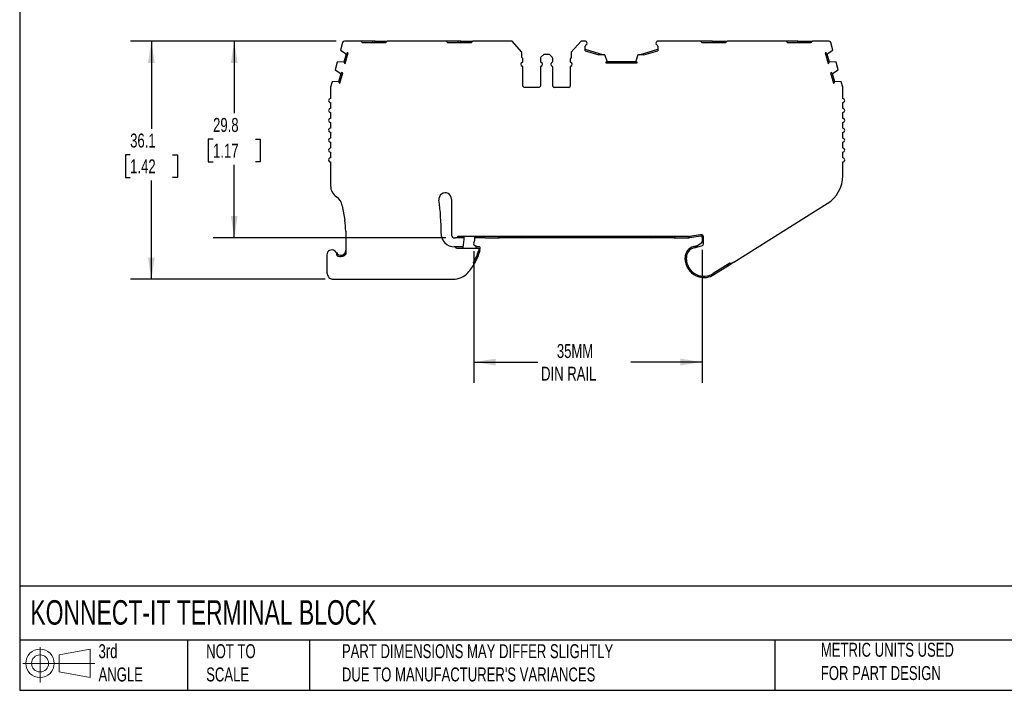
# Model space of a CAD drawing. Header units: millimetres. Extents: x 6 to 273, y 6 to 210.
# Tile 1 of 6: x 6 to 155, y 6 to 108. Entities that reach past the tile are written whole.
import ezdxf

# ---------------------------------------------------------------- set-up
doc = ezdxf.new("R2010")
doc.units = ezdxf.units.MM
doc.linetypes.add('SLD-Solid', pattern=[0])
doc.layers.add('DIMENSIONS', color=140, linetype='SLD-Solid', lineweight=25)
doc.layers.add('TEXT', color=140, linetype='SLD-Solid', lineweight=25)
doc.layers.add('SLD-DEFPOINTS', color=7, linetype='Continuous')
doc.styles.add('SLDTEXTSTYLE0', font='TXT', dxfattribs={"width": 0.7})
doc.dimstyles.new('SLDDIMSTYLE0', dxfattribs={"dimtxt": 2.158008, "dimasz": 3.302, "dimexe": 0, "dimexo": 0.0625, "dimgap": 0.539502, "dimtad": 0, "dimtih": 1, "dimtoh": 1, "dimrnd": 1e-09, "dimzin": 12, "dimdsep": 46, "dimtxsty": 'SLDTEXTSTYLE0', "dimsah": 1, "dimcen": 0.09, "dimadec": 0, "dimazin": 3, "dimtfac": 1, "dimtofl": 0, "dimtmove": 0, "dimatfit": 3, "dimfxl": 0, "dimfrac": 2, "dimtolj": 1, "dimtzin": 12, "dimarcsym": 0})

# ---------------------------------------------------------------- blocks, each defined once
blk = doc.blocks.new('Block11')
at = {"color": 7, "linetype": 'SLD-Solid', "lineweight": 18}
for p, q in [((2.59, 5.31), (2.59, 0)), ((5.48, 4.17), (10.18, 5.03)), ((10.18, 5.03), (10.18, 0.73)), ((5.48, 1.6), (5.48, 4.17)), ((0, 2.88), (10.87, 2.88)), ((5.48, 1.6), (10.18, 0.73))]:
    blk.add_line(p, q, dxfattribs=at)
for radius in [2.15, 1.29]:
    blk.add_circle((2.59, 2.88), radius, dxfattribs=at)
blk = doc.blocks.new('Block12')
at = {"layer": 'SLD-DEFPOINTS'}
blk.add_blockref('Block11', (0, 0), dxfattribs=at)
blk = doc.blocks.new('_D')
at = {"layer": 'DIMENSIONS'}
for p, q in [((54.23, 104.69), (35.65, 104.69)), ((38.82, 104.69), (38.82, 93.77)), ((35.62, 89.85), (34.89, 89.85)), ((34.89, 89.85), (34.89, 86.42)), ((42.03, 89.85), (42.75, 89.85)), ((42.75, 89.85), (42.75, 86.42)), ((34.89, 86.42), (35.62, 86.42)), ((38.82, 74.89), (38.82, 85.94)), ((42.75, 86.42), (42.03, 86.42)), ((70.84, 74.89), (35.65, 74.89))]:
    blk.add_line(p, q, dxfattribs=at)
for points in [[(38.82, 104.69), (38.31, 101.39), (39.33, 101.39)], [(38.82, 74.89), (39.33, 78.19), (38.31, 78.19)]]:
    blk.add_solid(points, dxfattribs=at)
at = {"layer": 'DIMENSIONS', "char_height": 2.117, "attachment_point": 1, "style": 'SLDTEXTSTYLE0'}
for s, insert in [('29.8', (35.62, 93.06)), ('1.17', (35.62, 89.15))]:
    blk.add_mtext(s, dxfattribs=dict(at, insert=insert))
blk = doc.blocks.new('_D_1')
at = {"layer": 'DIMENSIONS'}
for p, q in [((54.23, 104.69), (23.1, 104.69)), ((26.28, 104.69), (26.28, 91.4)), ((23.07, 87.49), (22.34, 87.49)), ((22.34, 87.49), (22.34, 84.06)), ((29.48, 87.49), (30.21, 87.49)), ((30.21, 87.49), (30.21, 84.06)), ((22.34, 84.06), (23.07, 84.06)), ((26.28, 68.62), (26.28, 83.57)), ((30.21, 84.06), (29.48, 84.06)), ((52.58, 68.62), (23.1, 68.62))]:
    blk.add_line(p, q, dxfattribs=at)
for points in [[(26.28, 104.69), (25.77, 101.39), (26.78, 101.39)], [(26.28, 68.62), (26.78, 71.92), (25.77, 71.92)]]:
    blk.add_solid(points, dxfattribs=at)
at = {"layer": 'DIMENSIONS', "char_height": 2.117, "attachment_point": 1, "style": 'SLDTEXTSTYLE0'}
for s, insert in [('36.1', (23.07, 90.7)), ('1.42', (23.07, 86.79))]:
    blk.add_mtext(s, dxfattribs=dict(at, insert=insert))
blk = doc.blocks.new('_D_2')
at = {"layer": 'DIMENSIONS'}
for p, q in [((109.66, 73.09), (109.66, 52.91)), ((75.07, 72.86), (75.07, 52.91)), ((75.07, 56.08), (84.78, 56.08)), ((109.66, 56.08), (98.87, 56.08))]:
    blk.add_line(p, q, dxfattribs=at)
for points in [[(75.07, 56.08), (78.38, 55.57), (78.38, 56.59)], [(109.66, 56.08), (106.36, 56.59), (106.36, 55.57)]]:
    blk.add_solid(points, dxfattribs=at)
at = {"layer": 'DIMENSIONS', "char_height": 2.117, "attachment_point": 1, "style": 'SLDTEXTSTYLE0'}
for s, insert in [('35MM', (87.65, 58.81)), ('DIN RAIL', (85.26, 55.38))]:
    blk.add_mtext(s, dxfattribs=dict(at, insert=insert))

msp = doc.modelspace()

# ---------------------------------------------------------------- linework, layer by layer
for p, q in [((55.213, 104.472), (54.912, 103.347)), ((57.974, 104.695), (55.503, 104.695)), ((57.974, 104.695), (58.174, 104.495)), ((59.774, 104.695), (57.974, 104.695)), ((58.174, 104.495), (61.774, 104.495)), ((59.774, 104.495), (59.774, 104.695)), ((60.174, 104.695), (59.774, 104.695)), ((60.174, 104.495), (60.174, 104.695)), ((60.174, 104.695), (61.974, 104.695)), ((61.774, 104.495), (61.974, 104.695)), ((70.914, 104.695), (61.974, 104.695)), ((70.914, 104.695), (71.114, 104.495)), ((72.714, 104.695), (70.914, 104.695)), ((71.114, 104.495), (74.714, 104.495)), ((72.714, 104.495), (72.714, 104.695)), ((73.114, 104.695), (72.714, 104.695)), ((73.114, 104.495), (73.114, 104.695)), ((73.114, 104.695), (74.914, 104.695)), ((74.714, 104.495), (74.914, 104.695)), ((80.864, 104.695), (74.914, 104.695)), ((82.366, 103.034), (80.864, 104.695)), ((91.311, 104.695), (89.81, 103.034)), ((91.931, 104.695), (91.311, 104.695)), ((109.405, 104.695), (102.931, 104.695)), ((109.605, 104.495), (109.405, 104.695)), ((109.605, 104.495), (113.205, 104.495)), ((111.205, 104.495), (111.205, 104.695)), ((111.205, 104.695), (111.605, 104.695)), ((111.605, 104.495), (111.605, 104.695)), ((111.605, 104.695), (113.405, 104.695)), ((113.405, 104.695), (113.205, 104.495)), ((122.345, 104.695), (113.405, 104.695)), ((122.545, 104.495), (122.345, 104.695)), ((122.545, 104.495), (126.145, 104.495)), ((124.145, 104.495), (124.145, 104.695)), ((124.145, 104.695), (124.545, 104.695)), ((124.545, 104.495), (124.545, 104.695)), ((124.545, 104.695), (126.345, 104.695)), ((126.345, 104.695), (126.145, 104.495)), ((128.816, 104.695), (126.345, 104.695)), ((129.407, 103.347), (129.106, 104.472)), ((54.912, 103.347), (55.741, 102.788)), ((55.617, 101.32), (56.044, 102.913)), ((56.044, 102.913), (55.925, 102.945)), ((82.366, 102.195), (82.366, 103.034)), ((89.81, 103.034), (89.81, 102.195)), ((91.931, 103.247), (91.931, 103.948)), ((91.931, 103.457), (94.705, 102.607)), ((91.931, 103.247), (94.022, 102.607)), ((100.155, 102.607), (102.931, 103.457)), ((100.838, 102.607), (102.931, 103.247)), ((102.931, 103.948), (102.931, 103.247)), ((128.394, 102.945), (128.275, 102.913)), ((128.275, 102.913), (128.702, 101.32)), ((128.578, 102.788), (129.407, 103.347)), ((54.42, 101.511), (54.109, 100.353)), ((55.417, 101.581), (54.42, 101.511)), ((55.475, 101.565), (55.417, 101.581)), ((55.475, 101.565), (55.799, 102.772)), ((55.498, 101.352), (55.617, 101.32)), ((55.741, 102.788), (55.799, 102.772)), ((82.521, 101.653), (82.521, 101.932)), ((85.154, 102.07), (85.154, 101.653)), ((85.654, 102.695), (85.242, 102.283)), ((86.521, 102.695), (85.654, 102.695)), ((86.933, 102.283), (86.521, 102.695)), ((87.021, 101.653), (87.021, 102.07)), ((89.654, 101.932), (89.654, 101.653)), ((94.931, 102.607), (94.022, 102.607)), ((95.256, 101.663), (94.931, 102.607)), ((95.056, 101.526), (95.056, 101.403)), ((95.056, 101.403), (99.804, 101.403)), ((95.256, 101.603), (95.256, 101.663)), ((95.256, 101.603), (99.604, 101.603)), ((99.929, 102.607), (99.604, 101.663)), ((99.604, 101.663), (99.604, 101.603)), ((99.804, 101.403), (99.804, 101.526)), ((100.838, 102.607), (99.929, 102.607)), ((128.52, 102.772), (128.578, 102.788)), ((128.52, 102.772), (128.843, 101.565)), ((128.702, 101.32), (128.821, 101.352)), ((128.902, 101.581), (128.843, 101.565)), ((129.899, 101.511), (128.902, 101.581)), ((130.209, 100.353), (129.899, 101.511)), ((54.109, 100.353), (54.938, 99.794)), ((54.815, 98.326), (55.241, 99.919)), ((55.241, 99.919), (55.122, 99.951)), ((82.521, 97.895), (82.521, 100.736)), ((85.154, 100.736), (85.154, 97.895)), ((87.021, 97.895), (87.021, 100.736)), ((89.654, 100.736), (89.654, 97.895)), ((129.196, 99.951), (129.077, 99.919)), ((129.077, 99.919), (129.504, 98.326)), ((129.38, 99.794), (130.209, 100.353)), ((53.619, 98.517), (53.412, 97.743)), ((54.615, 98.587), (53.619, 98.517)), ((54.673, 98.571), (54.615, 98.587)), ((54.673, 98.571), (54.997, 99.778)), ((54.696, 98.358), (54.815, 98.326)), ((54.938, 99.794), (54.997, 99.778)), ((129.322, 99.778), (129.38, 99.794)), ((129.322, 99.778), (129.646, 98.571)), ((129.504, 98.326), (129.623, 98.358)), ((129.704, 98.587), (129.646, 98.571)), ((130.699, 98.517), (129.704, 98.587)), ((130.907, 97.743), (130.699, 98.517)), ((53.402, 97.666), (53.402, 95.995)), ((84.954, 97.695), (82.721, 97.695)), ((89.454, 97.695), (87.221, 97.695)), ((130.917, 95.995), (130.917, 97.666)), ((53.402, 95.395), (53.402, 94.495)), ((130.917, 94.495), (130.917, 95.395)), ((53.402, 93.895), (53.402, 92.995)), ((130.917, 92.995), (130.917, 93.895)), ((53.402, 92.395), (53.402, 91.495)), ((130.917, 91.495), (130.917, 92.395)), ((53.402, 90.895), (53.402, 89.995)), ((130.917, 89.995), (130.917, 90.895)), ((53.402, 89.395), (53.402, 88.495)), ((130.917, 88.495), (130.917, 89.395)), ((53.402, 87.895), (53.402, 86.995)), ((130.917, 86.995), (130.917, 87.895)), ((53.402, 86.395), (53.402, 82.78)), ((130.917, 84.334), (130.917, 86.395)), ((71.713, 80.753), (71.713, 75.285)), ((55.181, 79.767), (55.554, 77.561)), ((114.456, 71.225), (128.578, 80.101)), ((55.693, 75.896), (55.693, 72.415)), ((72.113, 74.885), (72.313, 74.885)), ((73.624, 74.885), (72.313, 74.885)), ((107.583, 75.085), (72.659, 75.085)), ((75.224, 74.525), (75.224, 75.085)), ((76.824, 74.885), (75.224, 74.885)), ((76.843, 74.885), (78.675, 74.885)), ((82.41, 74.885), (78.705, 74.885)), ((79.175, 75.019), (79.29, 75.085)), ((82.41, 74.885), (82.41, 75.085)), ((101.908, 74.885), (82.41, 74.885)), ((101.908, 74.885), (101.908, 75.085)), ((105.613, 74.885), (101.908, 74.885)), ((105.028, 75.085), (105.144, 75.019)), ((105.644, 74.885), (107.476, 74.885)), ((107.583, 74.885), (107.495, 74.885)), ((109.4, 75.348), (107.702, 75.094)), ((109.43, 75.151), (107.732, 74.896)), ((109.659, 75.191), (109.659, 74.362)), ((109.859, 74.089), (109.859, 74.953)), ((72.174, 73.553), (72.127, 73.553)), ((73.496, 73.553), (72.174, 73.553)), ((72.457, 73.353), (75.859, 73.353)), ((75.074, 74.131), (75.157, 74.275)), ((75.417, 73.681), (75.334, 73.681)), ((75.859, 73.553), (75.443, 73.553)), ((75.859, 73.353), (75.82, 73.003)), ((76.017, 72.965), (76.058, 73.331)), ((108.359, 73.587), (109.02, 73.764)), ((108.411, 73.394), (109.563, 73.702)), ((109.529, 74.114), (108.527, 73.425)), ((52.854, 72.323), (52.854, 69.623)), ((55.193, 72.082), (55.193, 72.291)), ((107.059, 71.593), (107.059, 71.893)), ((107.259, 71.593), (107.259, 71.893)), ((74.985, 71.053), (75.217, 71.053)), ((113.841, 71.075), (111.325, 69.493)), ((111.431, 69.324), (114.032, 70.958)), ((114.456, 71.225), (114.032, 70.958)), ((53.854, 68.623), (71.949, 68.623))]:
    msp.add_line(p, q)
at = {"flags": 128}
for points in [[(111.205, 104.695), (110.806, 104.695), (110.416, 104.695), (110.046, 104.695), (109.705, 104.695), (109.405, 104.695)], [(124.145, 104.695), (123.746, 104.695), (123.356, 104.695), (122.986, 104.695), (122.645, 104.695), (122.345, 104.695)]]:
    msp.add_lwpolyline(points, dxfattribs=at)
for centre, radius, start, end in [((55.503, 104.395), 0.3, 90, 164.99986), ((91.931, 104.395), 0.3, 1.13212, 90), ((91.931, 104.407), 0.3, 293.57818, 358.86788), ((102.931, 104.395), 0.3, 90.00002, 178.86788), ((102.931, 104.407), 0.3, 181.13212, 246.42195), ((128.816, 104.395), 0.3, 15.00016, 90.00002), ((56.257, 102.572), 0.5, 131.64171, 156.38044), ((92.131, 103.948), 0.2, 113.57818, 180.00006), ((102.731, 103.948), 0.2, 359.9998, 66.42206), ((128.062, 102.572), 0.5, 23.61956, 48.35829), ((55.972, 101.51), 0.5, 173.61956, 198.35829), ((82.521, 101.195), 0.3, 113.57818, 246.42182), ((82.221, 101.932), 0.3, 0.00007, 61.24544), ((82.321, 101.653), 0.2, 293.57818, 0), ((85.454, 102.07), 0.3, 135, 180), ((85.354, 101.653), 0.2, 180.00006, 246.42182), ((85.154, 101.195), 0.3, 293.57818, 66.42182), ((87.021, 101.195), 0.3, 113.57818, 246.42182), ((86.821, 101.653), 0.2, 293.57818, 359.99994), ((86.721, 102.07), 0.3, 360, 45), ((89.954, 101.932), 0.3, 118.75456, 179.99993), ((89.854, 101.653), 0.2, 180, 246.42182), ((89.654, 101.195), 0.3, 293.57818, 66.42182), ((95.33, 101.108), 0.5, 98.61956, 123.35829), ((99.53, 101.108), 0.5, 56.64171, 81.38044), ((128.346, 101.51), 0.5, 341.64171, 6.38044), ((55.455, 99.578), 0.5, 131.64171, 156.38044), ((82.321, 100.736), 0.2, 0.00011, 66.42182), ((85.354, 100.736), 0.2, 113.57818, 180), ((86.821, 100.736), 0.2, 360, 66.42182), ((89.854, 100.736), 0.2, 113.57818, 179.99989), ((128.864, 99.578), 0.5, 23.61956, 48.35829), ((55.17, 98.516), 0.5, 173.61956, 198.35829), ((129.149, 98.516), 0.5, 341.64171, 6.38044), ((53.702, 97.666), 0.3, 164.99973, 179.99991), ((82.721, 97.895), 0.2, 180, 269.99994), ((84.954, 97.895), 0.2, 270.00002, 0.00003), ((87.221, 97.895), 0.2, 179.99997, 269.99998), ((89.454, 97.895), 0.2, 270.00006, 0), ((130.617, 97.666), 0.3, 0.00047, 15.00053), ((53.402, 95.695), 0.3, 90.06606, 269.93405), ((130.917, 95.695), 0.3, 269.99994, 89.99982), ((53.402, 94.195), 0.3, 90.04424, 269.95588), ((130.917, 94.195), 0.3, 270.00002, 89.99986), ((53.402, 92.695), 0.3, 90.02135, 269.97877), ((130.917, 92.695), 0.3, 269.99994, 89.99994), ((53.402, 91.195), 0.3, 89.95276, 270.04736), ((130.917, 91.195), 0.3, 270, 89.99989), ((53.402, 89.695), 0.3, 89.9871, 270.01302), ((130.917, 89.695), 0.3, 269.99994, 89.99994), ((53.402, 88.195), 0.3, 89.99503, 270.00508), ((130.917, 88.195), 0.3, 269.99994, 89.99994), ((53.402, 86.695), 0.3, 89.99391, 270.0062), ((130.917, 86.695), 0.3, 269.99994, 89.99994), ((125.917, 84.334), 5, 302.15067, 0), ((55.402, 82.78), 2, 179.99998, 236.75666), ((53.209, 79.434), 2, 9.58253, 56.75663), ((70.75, 80.753), 0.963, 360, 188.26737), ((38.13, 76.013), 32, 359.2248, 8.26737), ((45.693, 75.896), 10, 359.99996, 9.58252), ((72.127, 75.553), 2, 179.2248, 270), ((72.113, 75.285), 0.4, 180, 270), ((72.313, 75.285), 0.4, 270, 330), ((66.624, 74.886), 7, 347.84929, 1.63295), ((74.724, 74.525), 0.5, 330, 0.00002), ((76.843, 75.285), 0.4, 209.92415, 270), ((78.675, 75.885), 1, 270, 300), ((82.41, 75.285), 0.4, 210.00018, 269.9999), ((101.908, 75.285), 0.4, 269.99996, 330.00012), ((105.644, 75.885), 1, 240, 270), ((107.476, 75.285), 0.4, 270, 334.78652), ((107.583, 75.885), 0.8, 270.00007, 278.52505), ((107.583, 75.885), 1, 270.00005, 278.52504), ((109.459, 74.953), 0.4, 0.00021, 98.52494), ((109.459, 74.953), 0.2, 0, 98.52493), ((110.659, 75.191), 1, 173.95918, 180.00005), ((53.604, 72.323), 0.75, 354.8742, 180.00001), ((72.174, 73.253), 0.3, 19.47122, 90), ((72.49, 73.623), 1, 344.34729, 347.84929), ((75.334, 73.981), 0.3, 150, 269.99994), ((71.507, 72.836), 4, 7.41839, 12.18967), ((75.859, 73.353), 0.2, 353.60082, 90.00022), ((108.813, 71.893), 1.754, 104.99998, 180.00001), ((108.813, 71.893), 1.554, 104.99998, 180.00002), ((109.359, 74.362), 0.3, 304.53012, 0.00005), ((109.459, 74.089), 0.4, 285.00029, 0), ((54.943, 72.999), 0.75, 206.78318, 289.47123), ((54.943, 72.999), 0.95, 231.44703, 289.47123), ((67.918, 75.232), 8.211, 329.40271, 344.24785), ((67.918, 75.232), 8.411, 330.20507, 344.35997), ((108.813, 71.593), 1.754, 180, 187.94871), ((108.813, 71.593), 1.554, 180, 187.94871), ((67.918, 75.232), 8.411, 318.15672, 330.20507), ((109.909, 71.746), 2.86, 187.94871, 254.31553), ((109.909, 71.746), 2.66, 187.94871, 302.15067), ((113.5, 71.805), 1, 265.28073, 302.15067), ((113.924, 72.071), 1, 265.28084, 302.15067), ((53.854, 69.623), 1, 179.99999, 270.00001), ((71.949, 71.623), 3, 269.99999, 318.15671), ((109.909, 71.746), 2.86, 254.31552, 302.15067), ((109.244, 69.377), 0.4, 254.31552, 318.27314)]:
    msp.add_arc(centre, radius, start, end)
for points, knots in [([(55.193, 72.291), (55.213, 72.299), (55.252, 72.314), (55.31, 72.343), (55.367, 72.378), (55.433, 72.428), (55.507, 72.5), (55.578, 72.593), (55.637, 72.705), (55.683, 72.84), (55.69, 72.942), (55.693, 72.999)], [0, 0, 0, 0, 0.0578276, 0.1187963, 0.1831258, 0.2508344, 0.3659768, 0.5008777, 0.6292878, 0.7957388, 1, 1, 1, 1]), ([(55.26, 72.103), (55.353, 72.136), (55.438, 72.182), (55.582, 72.29), (55.642, 72.349), (55.693, 72.415)], [0, 0, 0, 0, 0.25, 0.25, 0.46386388, 0.46386388, 0.46386388, 0.46386388])]:
    msp.add_open_spline(points, degree=3, knots=knots)
at = {"layer": 'TEXT'}
for p, q in [((6.35, 209.55), (6.35, 6.35)), ((273.05, 22.126), (6.35, 22.126)), ((273.05, 13.97), (6.35, 13.97)), ((31.75, 13.97), (31.75, 6.35)), ((50.212, 13.97), (50.212, 6.35)), ((120.646, 13.97), (120.646, 6.35)), ((6.35, 6.35), (273.05, 6.35))]:
    msp.add_line(p, q, dxfattribs=at)

# ---------------------------------------------------------------- block references
at = {"layer": 'SLD-DEFPOINTS'}
msp.add_blockref('Block12', (6.838, 7.554), dxfattribs=at)

# ---------------------------------------------------------------- texts
at = {"layer": 'TEXT', "attachment_point": 1, "style": 'SLDTEXTSTYLE0'}
for s, insert, char_height in [('KONNECT-IT TERMINAL BLOCK', (7.966, 20.006), 3.70417), ('3rd^JANGLE', (18.282, 13.338), 2.1167), ('METRIC UNITS USED ^JFOR PART DESIGN', (127.604, 13.556), 2.11667), ('NOT TO^JSCALE', (34.575, 13.338), 2.11667), ("PART DIMENSIONS MAY DIFFER SLIGHTLY ^JDUE TO MANUFACTURER'S VARIANCES", (55.119, 13.341), 2.11667)]:
    msp.add_mtext(s, dxfattribs=dict(at, insert=insert, char_height=char_height))

# ---------------------------------------------------------------- dimensions: what is measured, and where the dimension line sits
at = {"layer": 'DIMENSIONS'}
for base, p1, angle, picture, middle in [((26.276, 104.695), (53.854, 68.623), 270, '_D_1', (26.276, 87.488)), ((38.823, 104.695), (72.113, 74.885), 90, '_D', (38.823, 89.853))]:
    dim = msp.add_linear_dim(base=base, p1=p1, p2=(55.503, 104.695), angle=angle, dimstyle='SLDDIMSTYLE0', dxfattribs=at)
    dim.commit()
    dim.dimension.update_dxf_attribs({"geometry": picture, "text_midpoint": middle, "dimtype": 160})
dim = msp.add_linear_dim(base=(75.075, 56.082), p1=(109.659, 74.362), p2=(75.074, 74.131), angle=0.00005, text='35MM\\PDIN RAIL', dimstyle='SLDDIMSTYLE0', dxfattribs=at)
dim.commit()
dim.dimension.update_dxf_attribs({"geometry": '_D_2', "text_midpoint": (91.822, 56.082), "dimtype": 160})

doc.saveas('drawing.dxf')
